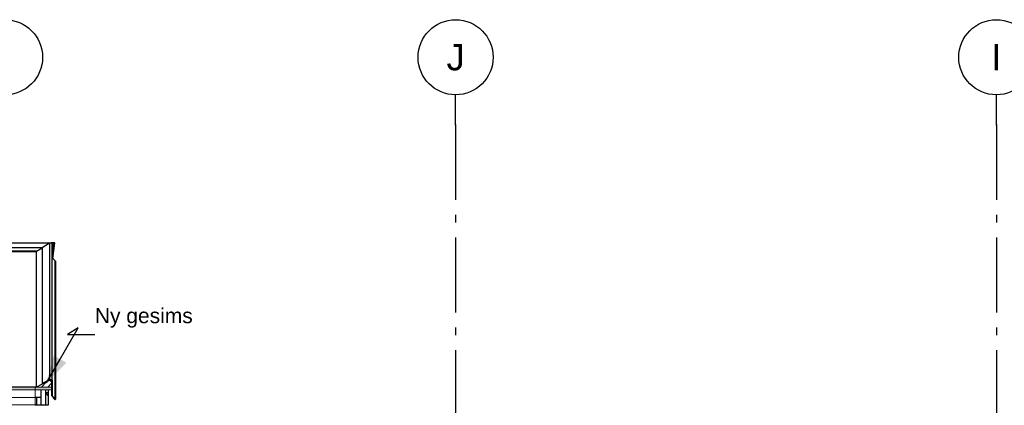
# Model space of a CAD drawing. Header units: millimetres. Extents: x -8544 to 51179, y -2070 to 39312.
# Tile 88 of 165: x 12114 to 18670, y 10483 to 13050. Entities that reach past the tile are written whole.
import ezdxf
from ezdxf.enums import TextEntityAlignment as Align

# ---------------------------------------------------------------- set-up
doc = ezdxf.new("R2010")
doc.units = ezdxf.units.MM
doc.header["$LTSCALE"] = 0.5
doc.header["$MEASUREMENT"] = 0
for name, pattern in [('Akselinje', [1500, 1000, -200, 100, -200]), ('PLINE', [0]), ('Wipeout_Contour', [2000, 0, -2000])]:
    doc.linetypes.add(name, pattern=pattern)
for name, color, linetype in [('235- Utvendig kledning og overflate(Nye konstruksjoner)', 7, 'Continuous'), ('262- Taktekking (Skravur)(Nye konstruksjoner)', 7, 'Continuous'), ('265- Gesimser_ takrenner og nedløp (Skravur)(Nye konstruksjoner)', 7, 'Continuous'), ('265- Gesimser_ takrenner og nedløp(Nye konstruksjoner)', 7, 'Continuous'), ('82-- Modullinjer', 7, 'Continuous'), ('832- Tekst bygning(Nye konstruksjoner)', 7, 'Continuous')]:
    doc.layers.add(name, color=color, linetype=linetype)
doc.layers.add('262- Taktekking(Nye konstruksjoner)', color=7, linetype='Continuous', lineweight=0)
doc.styles.add('GENERATED_STYLE_1', font='arial.ttf')
doc.styles.add('GENERATED_STYLE_3', font='arial.ttf')
doc.dimstyles.new('GENERATED_STYLE__2', dxfattribs={"dimtxt": 0.18, "dimasz": 182.4, "dimexe": 0.18, "dimexo": 0.0625, "dimgap": 0, "dimtad": 0, "dimtih": 1, "dimtoh": 1, "dimdec": 4, "dimzin": 0, "dimdsep": 46, "dimcen": 0.09, "dimadec": 0, "dimazin": 0, "dimtfac": 1, "dimtdec": 4, "dimtmove": 0, "dimatfit": 3, "dimldrblk": 'ARROWHEAD_5', "dimfxl": 1, "dimtolj": 1, "dimtzin": 0, "dimarcsym": 0})
pattern_1 = [(0, (0, 0), (0, 43.30127), [0, -25]), (0, (12.5, 21.65), (0, 43.30127), [0, -25])]
pattern_2 = [(45, (0, 0), (-79.5495, 79.5495), []), (45, (-26.52, 26.52), (-79.5495, 79.5495), [])]

# ---------------------------------------------------------------- blocks, each defined once
blk = doc.blocks.new('Standard grid marker[3]', base_point=(12016.9, 12550))
at = {"layer": '82-- Modullinjer', "linetype": 'PLINE'}
blk.add_circle((12016.9, 12800), 250, dxfattribs=at)
at = {"layer": '82-- Modullinjer', "style": 'GENERATED_STYLE_1'}
for tag, p in [('AC_MarkerText_1_0', (12016.9, 12887.5)), ('AC_MarkerText_1_1', (12016.9, 1187.5))]:
    blk.add_attdef(tag, text='', height=175, rotation=360, dxfattribs=at).set_placement(p, align=Align.TOP_CENTER)
blk = doc.blocks.new('Standard grid marker[10]', base_point=(15016.9, 12550))
at = {"layer": '82-- Modullinjer', "linetype": 'Akselinje'}
for q in [(15016.9, 12550), (15016.9, 1550)]:
    blk.add_line((15016.9, 12350), q, dxfattribs=at)
at = {"layer": '82-- Modullinjer', "linetype": 'PLINE'}
blk.add_circle((15016.9, 12800), 250, dxfattribs=at)
at = {"layer": '82-- Modullinjer', "linetype": 'Akselinje'}
blk.add_point((15016.9, 12350), dxfattribs=at)
blk.add_point((15016.9, 12350), dxfattribs=at)
at = {"layer": '82-- Modullinjer', "style": 'GENERATED_STYLE_1'}
for tag, p in [('AC_MarkerText_1_0', (15016.9, 12887.5)), ('AC_MarkerText_1_1', (15016.9, 1187.5))]:
    blk.add_attdef(tag, text='', height=175, rotation=360, dxfattribs=at).set_placement(p, align=Align.TOP_CENTER)
blk = doc.blocks.new('Standard grid marker[11]', base_point=(18616.9, 12550))
at = {"layer": '82-- Modullinjer', "linetype": 'Akselinje'}
for q in [(18616.9, 12550), (18616.9, 1550)]:
    blk.add_line((18616.9, 12350), q, dxfattribs=at)
at = {"layer": '82-- Modullinjer', "linetype": 'PLINE'}
blk.add_circle((18616.9, 12800), 250, dxfattribs=at)
at = {"layer": '82-- Modullinjer', "linetype": 'Akselinje'}
blk.add_point((18616.9, 12350), dxfattribs=at)
blk.add_point((18616.9, 12350), dxfattribs=at)
at = {"layer": '82-- Modullinjer', "style": 'GENERATED_STYLE_1'}
for tag, p in [('AC_MarkerText_1_0', (18616.9, 12887.5)), ('AC_MarkerText_1_1', (18616.9, 1187.5))]:
    blk.add_attdef(tag, text='', height=175, rotation=360, dxfattribs=at).set_placement(p, align=Align.TOP_CENTER)
blk = doc.blocks.new('ARROWHEAD_5')
at = {"linetype": 'Continuous'}
blk.add_hatch(color=256, dxfattribs=at).paths.add_polyline_path([(-1, 0.2679), (0, 0), (-1, -0.2679)])
blk.add_line((0, 0), (-1, 0), dxfattribs=at)

msp = doc.modelspace()

# ---------------------------------------------------------------- hatches: boundary and pattern name
at = {"layer": '262- Taktekking (Skravur)(Nye konstruksjoner)', "linetype": 'Continuous'}
msp.add_hatch(color=256, dxfattribs=at).paths.add_polyline_path([(-2583.1, 10604.2), (12216.9, 10604.2), (12216.9, 10606.2), (-2583.1, 10606.2)])
h = msp.add_hatch(dxfattribs=at)
h.set_pattern_fill('Prikker_tett', color=256, style=0, pattern_type=2)
h.set_pattern_definition(pattern_1)
h.paths.add_polyline_path([(-2583.1, 10483.1), (12216.9, 10483.1), (12216.9, 10485.2), (-2583.1, 10485.2)])
at = {"layer": '262- Taktekking(Nye konstruksjoner)', "linetype": 'Continuous'}
for points in [[(-2583.1, 10604.2), (-2583.1, 10586), (12216.9, 10586), (12216.9, 10604.2)], [(12216.9, 10586), (12255.9, 10586), (12285.9, 10586), (12326.9, 10586), (12326.9, 10604.2), (12226.9, 10604.2), (12216.9, 10604.2)]]:
    msp.add_hatch(color=256, dxfattribs=at).paths.add_polyline_path(points)
at = {"layer": '265- Gesimser_ takrenner og nedløp (Skravur)(Nye konstruksjoner)', "linetype": 'Continuous'}
for points in [[(12264.8, 10625.5), (12226.5, 10606.2), (12226.9, 10604.2), (12312.5, 10647.3), (12312.6, 10649.6)], [(12312.6, 10649.6), (12312.5, 10647.3), (12326.9, 10638.3), (12328.9, 10639.4)], [(12326.9, 10545.7), (12328.9, 10545.7), (12328.9, 10639.4), (12326.9, 10638.3), (12326.9, 10604.2), (12326.9, 10586)], [(12226.5, 10606.2), (12216.9, 10606.2), (12216.9, 10604.2), (12226.9, 10604.2)]]:
    msp.add_hatch(color=256, dxfattribs=at).paths.add_polyline_path(points)
h = msp.add_hatch(dxfattribs=at)
h.set_pattern_fill('Skrålinjer_1', color=256, style=0, pattern_type=2)
h.set_pattern_definition([(45, (0, 0), (-21.213203, 21.213203), [])])
h.paths.add_polyline_path([(12326.9, 10638.3), (12312.5, 10647.3), (12226.9, 10604.2), (12326.9, 10604.2)])
h = msp.add_hatch(dxfattribs=at)
h.set_pattern_fill('Skrålinjer_4', color=256, style=0, pattern_type=2)
h.set_pattern_definition(pattern_2)
h.paths.add_polyline_path([(12263.9, 10627.3), (12264.8, 10625.5), (12312.6, 10649.6), (12312.1, 10651.6)])
h = msp.add_hatch(dxfattribs=at)
h.set_pattern_fill('Skrålinjer_4', color=256, style=0, pattern_type=2)
h.set_pattern_definition(pattern_2)
h.paths.add_polyline_path([(12330.9, 10651.6), (12312.1, 10651.6), (12312.6, 10649.6), (12328.9, 10649.6)])
h = msp.add_hatch(dxfattribs=at)
h.set_pattern_fill('Skrålinjer_4', color=256, style=0, pattern_type=2)
h.set_pattern_definition(pattern_2)
h.paths.add_polyline_path([(12330.9, 10651.6), (12328.9, 10649.6), (12328.9, 10639.4), (12328.9, 10545.7), (12330.9, 10546.5)])
h = msp.add_hatch(dxfattribs=at)
h.set_pattern_fill('Skrålinjer_4', color=256, style=0, pattern_type=2)
h.set_pattern_definition(pattern_2)
h.paths.add_polyline_path([(12330.9, 10546.5), (12328.9, 10545.7), (12350.1, 10524.3), (12351.6, 10525.7)])
h = msp.add_hatch(dxfattribs=at)
h.set_pattern_fill('Skrålinjer_4', color=256, style=0, pattern_type=2)
h.set_pattern_definition(pattern_2)
h.paths.add_polyline_path([(12337.4, 10532.8), (12348, 10522.1), (12349.4, 10523.6), (12338.8, 10534.3)])
h = msp.add_hatch(dxfattribs=at)
h.set_pattern_fill('Skrålinjer_4', color=256, style=0, pattern_type=2)
h.set_pattern_definition(pattern_2)
h.paths.add_polyline_path([(12348, 10522.1), (12349.8, 10521.4), (12351.6, 10522.1), (12352.3, 10523.9), (12351.6, 10525.7), (12350.1, 10524.3), (12349.4, 10523.6)])
h = msp.add_hatch(dxfattribs=at)
h.set_pattern_fill('Prikker_tett', color=256, style=0, pattern_type=2)
h.set_pattern_definition(pattern_1)
h.paths.add_polyline_path([(12225.9, 10485.2), (12216.9, 10485.2), (12216.9, 10483.1), (12225.9, 10483.1)])

# ---------------------------------------------------------------- linework, layer by layer
at = {"layer": '235- Utvendig kledning og overflate(Nye konstruksjoner)', "linetype": 'PLINE'}
for p, q in [((12312.1, 10651.6), (12263.9, 10627.3)), ((12263.9, 10627.3), (12264.8, 10625.5)), ((12312.1, 10651.6), (12312.6, 10649.6)), ((12330.9, 10651.6), (12312.1, 10651.6)), ((12328.9, 10649.6), (12312.6, 10649.6)), ((12330.9, 10651.6), (12328.9, 10649.6)), ((12328.9, 10649.6), (12328.9, 10639.4)), ((12328.9, 10639.4), (12328.9, 10545.7)), ((12330.9, 10651.6), (12330.9, 10546.5)), ((12304.9, 10565.9), (12304.9, 10483.1)), ((12326.9, 10586), (12326.9, 10545.7)), ((12328.9, 10545.7), (12326.9, 10545.7)), ((12330.9, 10546.5), (12328.9, 10545.7)), ((12328.9, 10545.7), (12350.1, 10524.3)), ((12338.8, 10534.3), (12337.4, 10532.8)), ((12338.8, 10534.3), (12349.4, 10523.6)), ((12349.4, 10523.6), (12348, 10522.1)), ((12350.1, 10524.3), (12349.4, 10523.6)), ((12351.6, 10522.1), (12349.8, 10521.4)), ((12351.6, 10525.7), (12350.1, 10524.3)), ((12352.3, 10523.9), (12351.6, 10522.1))]:
    msp.add_line(p, q, dxfattribs=at)
at = {"layer": '235- Utvendig kledning og overflate(Nye konstruksjoner)', "linetype": 'PLINE', "flags": 128}
for points in [[(12330.9, 10546.5), (12351.6, 10525.7), (12352.3, 10523.9)], [(12337.4, 10532.8), (12348, 10522.1), (12349.8, 10521.4)]]:
    msp.add_lwpolyline(points, dxfattribs=at)
at = {"layer": '262- Taktekking(Nye konstruksjoner)', "linetype": 'PLINE'}
for p, q in [((12216.9, 11507.4), (-2583.1, 11507.4)), ((12216.9, 11505.3), (12216.9, 11507.4)), ((12264.8, 10625.5), (12226.5, 10606.2)), ((12312.5, 10647.3), (12226.9, 10604.2)), ((12312.6, 10649.6), (12264.8, 10625.5)), ((12312.6, 10649.6), (12312.5, 10647.3)), ((12312.5, 10647.3), (12326.9, 10638.3)), ((12312.6, 10649.6), (12328.9, 10639.4)), ((12328.9, 10639.4), (12326.9, 10638.3)), ((12216.9, 10606.2), (-2583.1, 10606.2)), ((12216.9, 10604.2), (-2583.1, 10604.2)), ((12216.9, 10586), (-2583.1, 10586)), ((12226.5, 10606.2), (12216.9, 10606.2)), ((12226.5, 10606.2), (12226.9, 10604.2)), ((12326.9, 10586), (12285.9, 10586)), ((12326.9, 10604.2), (12326.9, 10586)), ((12216.9, 10535.6), (-2583.1, 10535.6)), ((12216.9, 10485.2), (-2583.1, 10485.2))]:
    msp.add_line(p, q, dxfattribs=at)
at = {"layer": '262- Taktekking(Nye konstruksjoner)', "linetype": 'PLINE', "flags": 128}
for points in [[(12216.9, 10606.2), (12216.9, 10604.2), (12216.9, 10586)], [(12326.9, 10604.2), (12226.9, 10604.2), (12216.9, 10604.2)], [(12216.9, 10586), (12216.9, 10535.6), (12216.9, 10485.2), (12216.9, 10483.1)], [(12285.9, 10586), (12255.9, 10586), (12216.9, 10586)]]:
    msp.add_lwpolyline(points, dxfattribs=at)
at = {"layer": '265- Gesimser_ takrenner og nedløp(Nye konstruksjoner)', "linetype": 'PLINE'}
for p, q in [((-2690.5, 11564.6), (12324.3, 11564.6)), ((12312.1, 11562.9), (12263.9, 11532.4)), ((12324.2, 11564.5), (12312.1, 11562.9)), ((12312.1, 11562.9), (12312.1, 10651.6)), ((12324.7, 11564.6), (12324.2, 11564.5)), ((12324.3, 11564.6), (12324.2, 11564.5)), ((12324.7, 11564.6), (12324.3, 11564.6)), ((12330.9, 11565.5), (12324.7, 11564.6)), ((12330.9, 10651.6), (12330.9, 11565.5)), ((12347.8, 11564.6), (12330.9, 11564.6)), ((12330.9, 11562.6), (12345.7, 11562.6)), ((12340.3, 11554.7), (12330.9, 11559.4)), ((12338.4, 11553.3), (12330.9, 11557.1)), ((12334.8, 11460.4), (12347.8, 11564.6)), ((12338.4, 11519.8), (12338.4, 11553.3)), ((12345.7, 11562.6), (12340.3, 11519.9)), ((12340.3, 11519.9), (12340.3, 11554.7)), ((-2633.1, 11534.4), (12266.9, 11534.4)), ((-2630.5, 11532.7), (12264.3, 11532.7)), ((12229.8, 11508.7), (-2595.9, 11508.7)), ((-2593.8, 11507.3), (12227.7, 11507.3)), ((12226.5, 11506.6), (12216.9, 11505.3)), ((12217.4, 11505.3), (12216.9, 11505.3)), ((12263.9, 11530.2), (12226.5, 11506.6)), ((12226.5, 10606.2), (12226.5, 11506.6)), ((12263.9, 11532.4), (12263.9, 10627.3)), ((12330.9, 11518.8), (12338.4, 11519.8)), ((12330.9, 11500.9), (12336.2, 11501.7)), ((12336.2, 11501.7), (12331.2, 11461.9)), ((12340.3, 11519.9), (12332.9, 11460.4)), ((12336.2, 11501.7), (12338.4, 11519.8)), ((12331.2, 11461.9), (12330.9, 11462.1)), ((12339.2, 11455.1), (12331.2, 11461.9)), ((12339.2, 11455.1), (12334.8, 11460.4)), ((12351.6, 11444.5), (12339.2, 11455.1)), ((12352.3, 11442.8), (12351.6, 11444.5)), ((12351.6, 10525.7), (12351.6, 11444.5)), ((12352.3, 11442.8), (12352.3, 10523.9)), ((12326.9, 10638.3), (12326.9, 10604.2)), ((12304.9, 10586), (12304.9, 10565.9)), ((12337.4, 10537.1), (12337.4, 10532.8)), ((12338.8, 10535.7), (12338.8, 10534.3)), ((12349.4, 10523.6), (12349.4, 10525))]:
    msp.add_line(p, q, dxfattribs=at)

# ---------------------------------------------------------------- block references
at = {"layer": '82-- Modullinjer', "linetype": 'PLINE'}
ref = msp.add_blockref('Standard grid marker[10]', (15016.9, 12550), dxfattribs=at)
ref.add_attrib('AC_MarkerText_1', 'J', dxfattribs={"color": 7, "height": 175, "rotation": 360, "style": 'GENERATED_STYLE_1'}).set_placement((15016.9, 12887.5), align=Align.TOP_CENTER)
ref = msp.add_blockref('Standard grid marker[11]', (18616.9, 12550), dxfattribs=at)
ref.add_attrib('AC_MarkerText_1', 'I', dxfattribs={"color": 7, "height": 175, "rotation": 360, "style": 'GENERATED_STYLE_1'}).set_placement((18616.9, 12887.5), align=Align.TOP_CENTER)

# ---------------------------------------------------------------- texts
at = {"layer": '832- Tekst bygning(Nye konstruksjoner)', "linetype": 'Continuous', "insert": (12614.7, 10999.8), "char_height": 100, "attachment_point": 7, "style": 'GENERATED_STYLE_3'}
msp.add_mtext('\\A1;{\\pql;\\fArial|b0|i0|c0|p0;\\W1.000000;Ny \\fArial|b0|i0|c0|p0;\\W1.000000;gesims}', dxfattribs=at)

# ---------------------------------------------------------------- leaders
at = {"layer": '832- Tekst bygning(Nye konstruksjoner)', "linetype": 'PLINE', "annotation_type": 0, "has_hookline": 1, "hookline_direction": 0, "text_width": 635.5}
msp.add_leader([(12292.3, 10632.9), (12504.5, 10999.8), (12432.3, 10954.4), (12614.7, 10954.4)], dimstyle='GENERATED_STYLE__2', dxfattribs=at)

# ---------------------------------------------------------------- next in the draw order: wipeouts: each hides what was drawn before it
at = {"linetype": 'Wipeout_Contour', "ltscale": 64533.727864}
msp.add_wipeout([(12225.9, 10535.6), (12225.9, 10483.1), (12255.9, 10483.1), (12255.9, 10535.6)], dxfattribs=at).dxf.layer = '265- Gesimser_ takrenner og nedløp (Skravur)(Nye konstruksjoner)'

# ---------------------------------------------------------------- next in the draw order: hatches: boundary and pattern name
at = {"layer": '265- Gesimser_ takrenner og nedløp (Skravur)(Nye konstruksjoner)', "linetype": 'Continuous'}
h = msp.add_hatch(dxfattribs=at)
h.set_pattern_fill('Skrålinjer_2', color=256, style=0, pattern_type=2)
h.set_pattern_definition([(135, (0, 0), (56.56854, 56.56854), [80, 0])])
h.paths.add_polyline_path([(12285.9, 10483.1), (12304.9, 10483.1), (12304.9, 10565.9), (12285.9, 10565.9)])

# ---------------------------------------------------------------- next in the draw order: linework, layer by layer
at = {"layer": '235- Utvendig kledning og overflate(Nye konstruksjoner)', "linetype": 'PLINE'}
for p, q in [((12285.9, 10586), (12285.9, 10565.9)), ((12285.9, 10565.9), (12285.9, 10483.1)), ((12304.9, 10565.9), (12285.9, 10565.9)), ((12225.9, 10485.2), (12216.9, 10485.2))]:
    msp.add_line(p, q, dxfattribs=at)
at = {"layer": '235- Utvendig kledning og overflate(Nye konstruksjoner)', "linetype": 'PLINE', "flags": 128}
for points in [[(12255.9, 10586), (12255.9, 10535.6), (12255.9, 10483.1)], [(12255.9, 10535.6), (12225.9, 10535.6), (12216.9, 10535.6)], [(12225.9, 10535.6), (12225.9, 10485.2), (12225.9, 10483.1)], [(12304.9, 10483.1), (12285.9, 10483.1), (12255.9, 10483.1), (12225.9, 10483.1), (12216.9, 10483.1)]]:
    msp.add_lwpolyline(points, dxfattribs=at)

# ---------------------------------------------------------------- next in the draw order: block references
at = {"layer": '82-- Modullinjer', "linetype": 'PLINE'}
msp.add_blockref('Standard grid marker[3]', (12016.9, 12550), dxfattribs=at)

doc.saveas('drawing.dxf')
